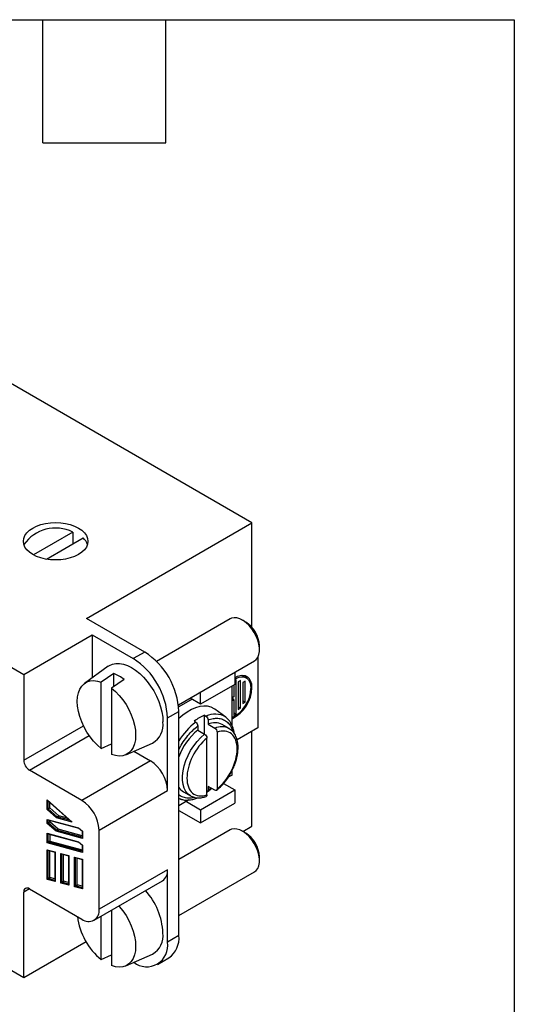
# Model space of a CAD drawing. Header units: millimetres. Extents: x 6 to 273, y 6 to 210.
# Tile 4 of 4: x 242 to 273, y 149 to 210. Entities that reach past the tile are written whole.
import ezdxf

# ---------------------------------------------------------------- set-up
doc = ezdxf.new("R2010")
doc.units = ezdxf.units.MM
doc.linetypes.add('SLD-Solid', pattern=[0])
doc.layers.add('TEXT', color=140, linetype='SLD-Solid', lineweight=25)

msp = doc.modelspace()

# ---------------------------------------------------------------- linework, layer by layer
for p, q in [((256.801, 178.405), (228.799, 194.57)), ((212.536, 186.406), (242.659, 169.016)), ((246.548, 172.486), (256.801, 178.405)), ((256.801, 171.928), (256.801, 178.405)), ((245.698, 177.833), (243.26, 176.426)), ((244.066, 176.156), (246.335, 177.466)), ((245.698, 177.833), (245.698, 177.098)), ((250.154, 170.404), (246.548, 172.486)), ((255.45, 172.458), (250.891, 169.826)), ((256.412, 172.261), (256.2, 172.384)), ((242.659, 169.016), (246.901, 171.466)), ((246.901, 171.466), (249.447, 169.996)), ((246.901, 171.466), (246.901, 168.811)), ((257.26, 170.547), (257.26, 170.792)), ((250.154, 170.404), (249.447, 169.996)), ((257.154, 170.074), (257.154, 165.708)), ((247.883, 169.527), (246.43, 168.466)), ((252.247, 167.145), (256.95, 169.86)), ((242.659, 169.016), (242.659, 163.709)), ((248.245, 169.07), (247.467, 168.541)), ((248.245, 168.27), (248.245, 169.07)), ((255.74, 169.162), (255.74, 168.403)), ((256.228, 168.921), (256.16, 168.953)), ((256.44, 168.799), (256.228, 168.921)), ((247.467, 164.429), (247.467, 168.541)), ((248.881, 168.702), (248.103, 168.173)), ((255.74, 168.403), (253.619, 167.179)), ((255.563, 165.862), (255.563, 168.301)), ((255.669, 168.362), (255.669, 167.627)), ((255.811, 168.689), (255.74, 168.648)), ((255.811, 166.566), (255.811, 168.689)), ((256.094, 168.648), (255.952, 168.566)), ((255.952, 168.566), (255.952, 166.851)), ((256.094, 166.933), (256.094, 168.648)), ((256.376, 168.607), (256.235, 168.525)), ((256.235, 168.525), (256.235, 167.219)), ((256.376, 167.3), (256.376, 168.607)), ((248.103, 168.173), (248.103, 164.062)), ((253.619, 167.179), (253.619, 167.937)), ((255.669, 167.627), (255.563, 167.566)), ((253.088, 167.485), (252.262, 167.008)), ((253.619, 167.179), (252.962, 167.558)), ((255.669, 167.464), (255.563, 167.525)), ((255.563, 167.402), (255.669, 167.464)), ((255.599, 167.586), (255.599, 167.505)), ((255.669, 167.464), (255.669, 166.484)), ((256.094, 166.933), (255.952, 167.015)), ((256.376, 167.3), (256.235, 167.382)), ((256.235, 167.219), (256.376, 167.3)), ((251.568, 166.322), (252.275, 166.73)), ((252.275, 152.849), (252.275, 166.73)), ((253.866, 166.494), (253.949, 166.437)), ((253.866, 165.327), (253.866, 166.494)), ((255.174, 166.369), (254.501, 166.86)), ((255.669, 166.647), (255.811, 166.566)), ((255.669, 166.484), (255.811, 166.566)), ((255.952, 166.851), (256.094, 166.933)), ((242.659, 163.709), (246.357, 165.844)), ((251.568, 161.831), (251.568, 166.322)), ((253.23, 166.126), (253.313, 166.07)), ((253.442, 165.831), (253.442, 165.572)), ((254.078, 166.198), (254.078, 165.939)), ((254.078, 165.939), (254.503, 165.694)), ((255.384, 165.664), (254.96, 165.909)), ((255.228, 166.322), (255.174, 166.369)), ((255.174, 166.369), (255.225, 166.33)), ((243.012, 163.097), (246.716, 165.235)), ((253.442, 165.572), (253.866, 165.327)), ((254.644, 165.446), (254.644, 161.929)), ((257.154, 165.708), (255.877, 164.971)), ((256.801, 159.625), (256.801, 165.504)), ((247.467, 164.429), (248.103, 164.731)), ((248.982, 164.045), (250.628, 164.773)), ((254.008, 161.562), (254.008, 165.079)), ((249.476, 164.264), (250.507, 163.668)), ((250.507, 163.668), (246.265, 161.219)), ((246.265, 161.219), (243.012, 163.097)), ((255.563, 162.789), (255.33, 162.655)), ((255.563, 162.789), (255.563, 163.056)), ((255.042, 162.274), (255.74, 161.871)), ((247.325, 159.382), (251.568, 161.831)), ((252.56, 161.752), (252.984, 161.507)), ((253.619, 160.646), (255.74, 161.871)), ((254.503, 161.845), (254.078, 162.089)), ((254.078, 162.089), (254.078, 161.831)), ((254.257, 161.987), (254.078, 161.831)), ((255.74, 161.871), (255.74, 161.054)), ((244.108, 161.254), (245.658, 159.88)), ((244.108, 160.663), (244.108, 161.254)), ((244.138, 161.212), (245.58, 159.934)), ((244.179, 160.694), (244.179, 161.177)), ((244.285, 160.755), (244.285, 161.082)), ((252.269, 161.337), (252.322, 161.321)), ((252.891, 161.246), (252.275, 160.891)), ((252.735, 161.156), (253.619, 160.646)), ((253.619, 159.83), (255.74, 161.054)), ((244.702, 160.136), (244.108, 160.663)), ((244.179, 160.694), (244.285, 160.755)), ((244.737, 160.199), (244.179, 160.694)), ((244.843, 160.26), (244.285, 160.755)), ((252.275, 160.605), (253.619, 159.83)), ((253.619, 160.646), (253.619, 159.83)), ((244.108, 160.047), (246.06, 159.524)), ((244.108, 159.799), (244.108, 160.047)), ((244.664, 159.306), (244.108, 159.799)), ((244.152, 160.013), (246.071, 159.499)), ((244.179, 159.83), (244.179, 160.006)), ((244.179, 159.83), (244.285, 159.891)), ((244.699, 159.369), (244.179, 159.83)), ((244.285, 159.891), (244.285, 159.977)), ((244.805, 159.43), (244.285, 159.891)), ((245.658, 159.88), (244.702, 160.136)), ((244.737, 160.199), (244.843, 160.26)), ((245.517, 159.99), (244.737, 160.199)), ((245.373, 160.118), (244.843, 160.26)), ((244.108, 159.183), (246.06, 158.66)), ((244.108, 158.591), (244.108, 159.183)), ((244.152, 159.149), (246.071, 158.635)), ((244.179, 158.644), (244.179, 159.142)), ((244.285, 159.114), (244.285, 158.706)), ((246.3, 158.868), (244.664, 159.306)), ((244.699, 159.369), (244.805, 159.43)), ((246.285, 158.944), (244.699, 159.369)), ((246.285, 159.033), (244.805, 159.43)), ((246.06, 159.524), (246.3, 159.311)), ((246.068, 159.502), (246.286, 159.308)), ((246.285, 159.309), (246.285, 158.91)), ((246.3, 159.311), (246.3, 158.868)), ((247.325, 154.482), (247.325, 159.382)), ((255.45, 159.393), (252.275, 157.561)), ((256.412, 159.197), (256.2, 159.319)), ((256.236, 159.298), (256.801, 159.625)), ((246.3, 158.004), (244.108, 158.591)), ((244.285, 158.706), (244.179, 158.644)), ((246.285, 158.08), (244.179, 158.644)), ((244.285, 158.706), (246.285, 158.17)), ((246.06, 158.66), (246.3, 158.447)), ((246.068, 158.638), (246.286, 158.444)), ((244.108, 158.168), (244.603, 158.036)), ((244.108, 156.325), (244.108, 158.168)), ((244.152, 158.135), (244.588, 158.018)), ((244.179, 156.378), (244.179, 158.128)), ((244.285, 156.439), (244.285, 158.099)), ((244.588, 158.019), (244.588, 156.234)), ((244.603, 158.036), (244.603, 156.192)), ((244.957, 157.941), (245.452, 157.809)), ((244.957, 156.097), (244.957, 157.941)), ((245, 157.908), (245.437, 157.791)), ((245.027, 156.15), (245.027, 157.9)), ((245.133, 156.212), (245.133, 157.872)), ((246.285, 158.445), (246.285, 158.046)), ((246.3, 158.447), (246.3, 158.004)), ((245.437, 157.791), (245.437, 156.007)), ((245.452, 157.809), (245.452, 155.965)), ((245.805, 157.714), (246.3, 157.581)), ((245.805, 155.87), (245.805, 157.714)), ((245.849, 157.68), (246.285, 157.563)), ((245.876, 155.923), (245.876, 157.673)), ((245.982, 155.984), (245.982, 157.645)), ((246.285, 157.564), (246.285, 155.78)), ((246.3, 157.581), (246.3, 155.737)), ((257.26, 157.482), (257.26, 157.727)), ((251.568, 156.932), (247.325, 154.482)), ((251.568, 152.441), (251.568, 156.932)), ((252.275, 154.097), (256.95, 156.795)), ((244.603, 156.192), (244.108, 156.325)), ((244.179, 156.378), (244.285, 156.439)), ((244.588, 156.268), (244.179, 156.378)), ((244.588, 156.358), (244.285, 156.439)), ((245.452, 155.965), (244.957, 156.097)), ((245.027, 156.15), (245.133, 156.212)), ((245.437, 156.041), (245.027, 156.15)), ((245.437, 156.13), (245.133, 156.212)), ((247.015, 153.796), (251.257, 156.245)), ((243.012, 155.748), (242.659, 155.544)), ((242.659, 150.236), (242.659, 155.544)), ((243.012, 155.748), (246.265, 153.87)), ((246.3, 155.737), (245.805, 155.87)), ((245.876, 155.923), (245.982, 155.984)), ((246.285, 155.813), (245.876, 155.923)), ((246.285, 155.903), (245.982, 155.984)), ((248.103, 154.424), (248.103, 150.997)), ((247.467, 151.365), (247.467, 154.057)), ((242.659, 150.236), (237.67, 153.116)), ((246.524, 152.468), (242.659, 150.236)), ((252.275, 152.849), (251.568, 152.441)), ((247.467, 151.365), (248.103, 151.667)), ((248.982, 150.98), (250.628, 151.709)), ((250.947, 151.067), (251.654, 151.475))]:
    msp.add_line(p, q)
at = {"flags": 128}
for points in [[(243.224, 178.079), (243.463, 178.196), (243.73, 178.291), (244.02, 178.36), (244.326, 178.403), (244.638, 178.417), (244.951, 178.403), (245.256, 178.36), (245.546, 178.291), (245.814, 178.196), (246.053, 178.079), (246.256, 177.941), (246.42, 177.786), (246.541, 177.619), (246.614, 177.443), (246.638, 177.262), (246.614, 177.082), (246.541, 176.905), (246.42, 176.738), (246.256, 176.584), (246.053, 176.446), (245.814, 176.328), (245.546, 176.233), (245.256, 176.164), (244.951, 176.122), (244.638, 176.108), (244.326, 176.122), (244.02, 176.164), (243.73, 176.233), (243.463, 176.328), (243.224, 176.446), (243.02, 176.584), (242.856, 176.738), (242.736, 176.905), (242.663, 177.082), (242.638, 177.262), (242.663, 177.443), (242.736, 177.619), (242.856, 177.786), (243.02, 177.941), (243.224, 178.079)], [(256.95, 169.86), (257.058, 169.944), (257.155, 170.076), (257.222, 170.243), (257.256, 170.439), (257.256, 170.659), (257.222, 170.895), (257.155, 171.139), (257.058, 171.384), (256.933, 171.621), (256.784, 171.844), (256.617, 172.045), (256.436, 172.217), (256.247, 172.355), (256.057, 172.455), (255.872, 172.513), (255.697, 172.528), (255.538, 172.498), (255.45, 172.458)], [(247.883, 169.527), (247.966, 169.581), (248.157, 169.664), (248.368, 169.705), (248.597, 169.704), (248.837, 169.659), (249.087, 169.572), (249.341, 169.445), (249.595, 169.279), (249.844, 169.078), (250.085, 168.844), (250.313, 168.583), (250.524, 168.298), (250.716, 167.993), (250.883, 167.676), (251.025, 167.35), (251.137, 167.022), (251.219, 166.696), (251.269, 166.38), (251.285, 166.077)], [(256.801, 168.199), (256.784, 168.407), (256.733, 168.59), (256.651, 168.74), (256.539, 168.853), (256.401, 168.926), (256.243, 168.955), (256.068, 168.94), (255.882, 168.882), (255.74, 168.811)], [(255.74, 168.729), (255.831, 168.777), (256.011, 168.842), (256.181, 168.864), (256.337, 168.843), (256.472, 168.779), (256.582, 168.674), (256.663, 168.532), (256.713, 168.358), (256.73, 168.158)], [(247.467, 164.429), (247.223, 164.641), (246.989, 164.886), (246.771, 165.157), (246.573, 165.451), (246.398, 165.761), (246.251, 166.082), (246.132, 166.407), (246.046, 166.73), (245.994, 167.045), (245.977, 167.345), (245.994, 167.625), (246.046, 167.88), (246.132, 168.104), (246.251, 168.292), (246.398, 168.442), (246.573, 168.551), (246.771, 168.616), (246.989, 168.636), (247.223, 168.611), (247.467, 168.541)], [(248.103, 168.173), (248.348, 167.961), (248.581, 167.717), (248.799, 167.446), (248.997, 167.152), (249.172, 166.841), (249.32, 166.521), (249.438, 166.195), (249.524, 165.872), (249.576, 165.558), (249.594, 165.257), (249.576, 164.977), (249.524, 164.723), (249.438, 164.499), (249.32, 164.311), (249.172, 164.16), (248.997, 164.052), (248.799, 163.987), (248.581, 163.967), (248.348, 163.992), (248.103, 164.062)], [(254.501, 166.86), (254.458, 166.89), (254.264, 166.989), (254.048, 167.045), (253.815, 167.058), (253.567, 167.029), (253.309, 166.956), (253.045, 166.842), (252.778, 166.688), (252.514, 166.497), (252.275, 166.29)], [(252.984, 161.507), (252.838, 161.615), (252.703, 161.775), (252.598, 161.973), (252.528, 162.205), (252.492, 162.466), (252.492, 162.751), (252.528, 163.054), (252.598, 163.367), (252.703, 163.686), (252.838, 164.002), (253.002, 164.309), (253.191, 164.602), (253.401, 164.872), (253.628, 165.116), (253.866, 165.327)], [(252.405, 161.288), (252.353, 161.304), (252.268, 161.337)], [(253.008, 161.494), (253.002, 161.497), (252.984, 161.507)], [(256.95, 156.795), (257.058, 156.879), (257.155, 157.011), (257.222, 157.178), (257.256, 157.375), (257.256, 157.594), (257.222, 157.83), (257.155, 158.074), (257.058, 158.319), (256.933, 158.557), (256.784, 158.779), (256.617, 158.98), (256.436, 159.152), (256.247, 159.291), (256.057, 159.39), (255.872, 159.448), (255.697, 159.463), (255.538, 159.434), (255.45, 159.393)], [(248.553, 154.684), (248.581, 154.653), (248.799, 154.381), (248.997, 154.087), (249.172, 153.777), (249.32, 153.456), (249.438, 153.131), (249.524, 152.808), (249.576, 152.493), (249.594, 152.193), (249.576, 151.913), (249.524, 151.658), (249.438, 151.435), (249.32, 151.246), (249.172, 151.096), (248.997, 150.987), (248.799, 150.922), (248.581, 150.902), (248.348, 150.927), (248.103, 150.997)]]:
    msp.add_lwpolyline(points, dxfattribs=at)
for centre, radius, start, end in [((244.635, 175.683), 2.398, 63.68732, 145.02426), ((245.728, 176.765), 0.927, 18.40529, 49.08712), ((255.44, 170.72), 1.822, 2.24621, 57.74841), ((247.67, 166.521), 4.61, 2.60548, 57.39452), ((246.962, 166.112), 4.61, 2.60548, 57.39452), ((247.33, 166.751), 2.493, 51.52647, 68.47891), ((255.954, 168.502), 0.603, 24.88582, 45.63502), ((254.599, 168.257), 2.203, 295.96556, 358.48633), ((254.687, 168.205), 2.044, 295.39074, 358.65931), ((254.908, 163.954), 2.746, 112.30709, 127.68753), ((254.502, 165.323), 1.244, 57.29358, 116.36584), ((250.014, 165.9), 1.284, 298.57869, 7.90133), ((256.028, 162.595), 4.41, 128.0024, 148.3192), ((254.488, 165.014), 1.012, 62.21145, 113.87596), ((255.925, 162.578), 3.89, 129.67737, 159.78547), ((254.912, 164.771), 1.01, 61.51946, 113.9186), ((243.426, 163.744), 0.768, 182.60548, 237.39452), ((249.265, 161.726), 2.305, 2.60548, 57.39452), ((253.005, 162.502), 0.872, 213.20927, 239.35263), ((245.023, 159.277), 2.305, 2.60548, 57.39452), ((255.44, 157.656), 1.822, 2.24621, 57.74841), ((250.855, 156.841), 0.719, 304.05635, 7.25583), ((242.874, 155.578), 0.218, 50.79671, 189.21404), ((247.039, 152.81), 4.251, 2.72175, 41.74661), ((246.679, 154.378), 0.655, 230.79671, 9.21404), ((250.009, 154.517), 4.05, 186.9192, 231.11062), ((250.014, 152.836), 1.284, 298.57869, 7.90133), ((250.28, 152.228), 1.306, 232.01705, 9.36718), ((250.766, 152.704), 1.516, 305.84152, 5.47066)]:
    msp.add_arc(centre, radius, start, end)
for centre, major_axis, ratio, start_param, end_param in [((244.143, 161.275), (-0.0335, 0.0746), 0.497497, 1.621104, 2.305886), ((244.143, 160.683), (0.0499, 0.0225), 0.11194, 3.876683, 5.447479), ((244.143, 160.067), (-0.0382, 0.0498), 0.646867, 1.485785, 2.441206), ((244.143, 159.819), (0.0499, 0.0225), 0.11194, 3.876683, 5.447479), ((244.737, 160.156), (0.0241, 0.0448), 0.576685, 0.750695, 2.321491), ((245.694, 159.9), (0.14, -0.075), 0.22025, 3.892287, 4.577069), ((244.143, 159.203), (-0.0382, 0.0498), 0.646867, 1.485785, 2.441206), ((244.699, 159.327), (0.0241, 0.0448), 0.576685, 0.750695, 2.321491), ((246.095, 159.544), (0.0241, 0.0448), 0.576685, 2.321491, 3.006273), ((246.335, 159.331), (0.0499, 0.0225), 0.11194, 3.191901, 3.876683), ((244.143, 158.612), (0.0498, 0.0382), 0.111048, 0.700387, 2.271183), ((246.095, 158.681), (0.0241, 0.0448), 0.576685, 2.321491, 3.006273), ((246.335, 158.888), (-0.0382, 0.0498), 0.646867, 0.700387, 1.485785), ((244.143, 158.189), (-0.0382, 0.0498), 0.646867, 1.485785, 2.441206), ((244.638, 158.056), (0.0498, 0.0382), 0.111048, 2.271183, 3.056581), ((244.992, 157.962), (-0.0382, 0.0498), 0.646867, 1.485785, 2.441206), ((246.335, 158.024), (-0.0382, 0.0498), 0.646867, 0.700387, 1.485785), ((246.335, 158.467), (0.0499, 0.0225), 0.11194, 3.191901, 3.876683), ((245.487, 157.829), (0.0498, 0.0382), 0.111048, 2.271183, 3.056581), ((245.841, 157.734), (-0.0382, 0.0498), 0.646867, 1.485785, 2.441206), ((246.335, 157.602), (0.0498, 0.0382), 0.111048, 2.271183, 3.056581), ((244.143, 156.345), (0.0498, 0.0382), 0.111048, 0.700387, 2.271183), ((244.638, 156.212), (-0.0382, 0.0498), 0.646867, 0.700387, 1.485785), ((244.992, 156.118), (0.0498, 0.0382), 0.111048, 0.700387, 2.271183), ((245.487, 155.985), (-0.0382, 0.0498), 0.646867, 0.700387, 1.485785), ((245.841, 155.89), (0.0498, 0.0382), 0.111048, 0.700387, 2.271183), ((246.335, 155.758), (-0.0382, 0.0498), 0.646867, 0.700387, 1.485785)]:
    msp.add_ellipse(centre, major_axis=major_axis, ratio=ratio, start_param=start_param, end_param=end_param)
for points, knots in [([(253.949, 166.437), (253.985, 166.413), (254.018, 166.374), (254.065, 166.287), (254.078, 166.239), (254.078, 166.198)], [0, 0, 0, 0, 0.5, 0.5, 1, 1, 1, 1]), ([(252.275, 164.369), (252.282, 164.385), (252.355, 164.548), (252.539, 164.844), (252.818, 165.229), (253.123, 165.566), (253.336, 165.742), (253.442, 165.831)], [0, 0, 0, 0, 0.026293, 0.277569, 0.528581, 0.764356, 1, 1, 1, 1]), ([(253.313, 166.07), (253.348, 166.046), (253.382, 166.007), (253.429, 165.92), (253.442, 165.872), (253.442, 165.831)], [0, 0, 0, 0, 0.5, 0.5, 1, 1, 1, 1]), ([(254.078, 166.198), (254.185, 166.233), (254.397, 166.302), (254.701, 166.315), (254.984, 166.258), (255.233, 166.118), (255.431, 165.903), (255.555, 165.684), (255.592, 165.524), (255.603, 165.478)], [0, 0, 0, 0, 0.149565, 0.299048, 0.458446, 0.617675, 0.777073, 0.936303, 1, 1, 1, 1]), ([(255.715, 165.329), (255.709, 165.377), (255.69, 165.529), (255.614, 165.792), (255.486, 166.043), (255.347, 166.222), (255.263, 166.292), (255.228, 166.322)], [0, 0, 0, 0, 0.1134399, 0.3618502, 0.6804375, 0.8664385, 1, 1, 1, 1]), ([(253.866, 165.327), (253.904, 165.305), (253.941, 165.266), (253.993, 165.174), (254.008, 165.122), (254.008, 165.079)], [0, 0, 0, 0, 0.5, 0.5, 1, 1, 1, 1]), ([(254.503, 165.694), (254.54, 165.673), (254.577, 165.633), (254.629, 165.541), (254.644, 165.49), (254.644, 165.446)], [0, 0, 0, 0, 0.5, 0.5, 1, 1, 1, 1]), ([(254.609, 161.845), (254.722, 161.942), (254.946, 162.135), (255.236, 162.495), (255.469, 162.858), (255.639, 163.194), (255.757, 163.487), (255.833, 163.732), (255.881, 163.931), (255.915, 164.119), (255.937, 164.314), (255.943, 164.524), (255.929, 164.732), (255.889, 164.959), (255.804, 165.207), (255.647, 165.473), (255.477, 165.597), (255.384, 165.665)], [0, 0, 0, 0, 0.096026, 0.191634, 0.276463, 0.350543, 0.413893, 0.466523, 0.508433, 0.543501, 0.590708, 0.6387, 0.68917, 0.741652, 0.810853, 0.896973, 1, 1, 1, 1]), ([(254.644, 161.929), (254.994, 162.216), (255.308, 162.618), (255.758, 163.518), (255.881, 163.99), (255.881, 164.815), (255.758, 165.144), (255.308, 165.524), (254.994, 165.564), (254.644, 165.446)], [0, 0, 0, 0, 0.25, 0.25, 0.5, 0.5, 0.75, 0.75, 1, 1, 1, 1]), ([(254.008, 165.079), (253.658, 164.793), (253.344, 164.39), (252.893, 163.49), (252.77, 163.019), (252.77, 162.194), (252.893, 161.864), (253.344, 161.484), (253.658, 161.445), (254.008, 161.562)], [0, 0, 0, 0, 0.25, 0.25, 0.5, 0.5, 0.75, 0.75, 1, 1, 1, 1]), ([(253.247, 161.409), (253.207, 161.396), (253.061, 161.352), (252.819, 161.347), (252.539, 161.407), (252.355, 161.491), (252.282, 161.57), (252.275, 161.578)], [0, 0, 0, 0, 0.105457, 0.381284, 0.675407, 0.969219, 1, 1, 1, 1]), ([(254.008, 161.562), (254.006, 161.544), (254.003, 161.508), (253.982, 161.475), (253.961, 161.468), (253.953, 161.465)], [0, 0, 0, 0, 0.382369, 0.764894, 1, 1, 1, 1]), ([(254.078, 161.831), (254.077, 161.813), (254.074, 161.777), (254.048, 161.743), (254.025, 161.727), (254.009, 161.729), (254.008, 161.729)], [0, 0, 0, 0, 0.3272034, 0.654491, 0.979428, 1, 1, 1, 1]), ([(254.043, 161.744), (254.113, 161.797), (254.2, 161.863), (254.284, 161.945), (254.3, 161.961)], [0, 0, 0, 0, 0.79856, 1, 1, 1, 1]), ([(254.644, 161.929), (254.644, 161.886), (254.629, 161.852), (254.577, 161.82), (254.54, 161.823), (254.503, 161.845)], [0, 0, 0, 0, 0.5, 0.5, 1, 1, 1, 1]), ([(252.322, 161.321), (252.397, 161.295), (252.561, 161.238), (252.84, 161.231), (253.123, 161.27), (253.307, 161.338), (253.39, 161.368)], [0, 0, 0, 0, 0.236423, 0.515515, 0.782137, 1, 1, 1, 1]), ([(252.985, 161.507), (253.057, 161.472), (253.202, 161.403), (253.451, 161.37), (253.703, 161.385), (253.874, 161.44), (253.953, 161.465)], [0, 0, 0, 0, 0.2599613, 0.5193022, 0.7774206, 1, 1, 1, 1])]:
    msp.add_open_spline(points, degree=3, knots=knots)
at = {"layer": 'TEXT'}
for p, q in [((6.35, 209.55), (273.05, 209.55)), ((243.84, 201.93), (243.84, 209.55)), ((251.46, 201.93), (251.46, 209.55)), ((273.05, 209.55), (273.05, 6.35)), ((243.84, 201.93), (251.46, 201.93))]:
    msp.add_line(p, q, dxfattribs=at)

doc.saveas('drawing.dxf')
